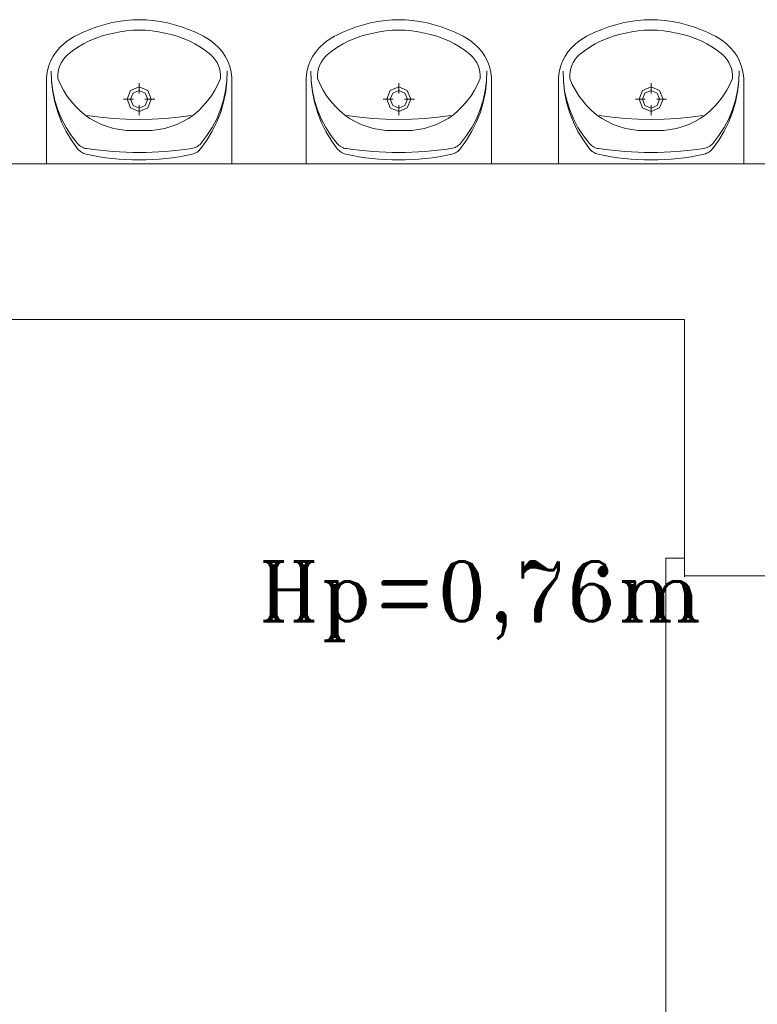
# Model space of a CAD drawing. Header units: millimetres. Extents: x -12354389001 to 271431, y -126469 to 48347.
# Tile 125 of 204: x -121936 to -121737, y -82585 to -82320. Entities that reach past the tile are written whole.
import ezdxf

# ---------------------------------------------------------------- set-up
doc = ezdxf.new("R2010")
doc.units = ezdxf.units.MM
doc.layers.get('0').update_dxf_attribs({"lineweight": 9})
for name, color, linetype, lineweight in [('IS_Text_Odbiornikow_Therm', 7, 'Continuous', 5), ('LINIE PRZEKROJOWE', 7, 'Continuous', 13), ('OPISY', 255, 'Continuous', 9), ('WYPOSAZENIE', 7, 'Continuous', 15)]:
    doc.layers.add(name, color=color, linetype=linetype, lineweight=lineweight)
doc.styles.add('ROMANS-POTROJNY-0-8-W', font='ROMANT.SHX', dxfattribs={"width": 0.8})

# ---------------------------------------------------------------- blocks, each defined once
blk = doc.blocks.new('dfds')
at = {"color": 252, "linetype": 'Continuous', "lineweight": 13}
for p, q in [((-25647.75, 21908.06), (-25652.75, 21908.06)), ((-25652.75, 21908.06), (-25652.75, 21781.44)), ((-25647.75, 21903.06), (-25647.75, 21908.06))]:
    blk.add_line(p, q, dxfattribs=at)
at = {"layer": 'LINIE PRZEKROJOWE', "color": 252, "linetype": 'Continuous', "lineweight": 13}
for p, q in [((-25965.75, 22014.36), (-25561.75, 22014.36)), ((-25965.75, 22014.36), (-25531.75, 22014.36)), ((-26095.75, 21972.36), (-25647.75, 21972.36)), ((-25647.75, 21972.36), (-25647.75, 21903.36)), ((-25647.75, 21903.36), (-25571.75, 21903.36))]:
    blk.add_line(p, q, dxfattribs=at)
at = {"layer": 'WYPOSAZENIE', "color": 7, "linetype": 'Continuous', "lineweight": 13}
for p, q in [((-25806.18, 22051.24), (-25804.28, 22051.82)), ((-25804.28, 22051.82), (-25802.36, 22052.31)), ((-25802.36, 22052.31), (-25800.42, 22052.7)), ((-25800.42, 22052.7), (-25798.46, 22052.99)), ((-25798.46, 22052.99), (-25796.49, 22053.19)), ((-25793, 22053.19), (-25796.49, 22053.19)), ((-25793, 22053.19), (-25791.03, 22052.99)), ((-25791.03, 22052.99), (-25789.07, 22052.7)), ((-25789.07, 22052.7), (-25787.13, 22052.31)), ((-25787.13, 22052.31), (-25785.2, 22051.82)), ((-25785.2, 22051.82), (-25783.31, 22051.24)), ((-25736.18, 22051.24), (-25734.28, 22051.82)), ((-25734.28, 22051.82), (-25732.36, 22052.31)), ((-25732.36, 22052.31), (-25730.42, 22052.7)), ((-25730.42, 22052.7), (-25728.46, 22052.99)), ((-25728.46, 22052.99), (-25726.49, 22053.19)), ((-25723, 22053.19), (-25726.49, 22053.19)), ((-25723, 22053.19), (-25721.03, 22052.99)), ((-25721.03, 22052.99), (-25719.07, 22052.7)), ((-25719.07, 22052.7), (-25717.13, 22052.31)), ((-25717.13, 22052.31), (-25715.2, 22051.82)), ((-25715.2, 22051.82), (-25713.31, 22051.24)), ((-25668.19, 22051.24), (-25666.29, 22051.82)), ((-25666.29, 22051.82), (-25664.37, 22052.31)), ((-25664.37, 22052.31), (-25662.43, 22052.7)), ((-25662.43, 22052.7), (-25660.47, 22052.99)), ((-25660.47, 22052.99), (-25658.5, 22053.19)), ((-25655, 22053.19), (-25658.5, 22053.19)), ((-25655, 22053.19), (-25653.03, 22052.99)), ((-25653.03, 22052.99), (-25651.07, 22052.7)), ((-25651.07, 22052.7), (-25649.13, 22052.31)), ((-25649.13, 22052.31), (-25647.21, 22051.82)), ((-25647.21, 22051.82), (-25645.31, 22051.24)), ((-25811.68, 22048.95), (-25809.88, 22049.8)), ((-25809.88, 22049.8), (-25808.05, 22050.57)), ((-25808.05, 22050.57), (-25806.18, 22051.24)), ((-25804.99, 22048.72), (-25803.32, 22049.2)), ((-25803.32, 22049.2), (-25801.62, 22049.56)), ((-25801.62, 22049.56), (-25799.92, 22049.93)), ((-25799.92, 22049.93), (-25798.21, 22050.19)), ((-25798.21, 22050.19), (-25796.48, 22050.35)), ((-25796.48, 22050.35), (-25794.74, 22050.4)), ((-25794.74, 22050.4), (-25793.01, 22050.35)), ((-25793.01, 22050.35), (-25791.28, 22050.19)), ((-25791.28, 22050.19), (-25789.57, 22049.93)), ((-25789.57, 22049.93), (-25787.87, 22049.56)), ((-25787.87, 22049.56), (-25786.17, 22049.2)), ((-25786.17, 22049.2), (-25784.5, 22048.72)), ((-25783.31, 22051.24), (-25781.44, 22050.57)), ((-25781.44, 22050.57), (-25779.61, 22049.8)), ((-25779.61, 22049.8), (-25777.81, 22048.95)), ((-25741.68, 22048.95), (-25739.88, 22049.8)), ((-25739.88, 22049.8), (-25738.05, 22050.57)), ((-25738.05, 22050.57), (-25736.18, 22051.24)), ((-25734.99, 22048.72), (-25733.32, 22049.2)), ((-25733.32, 22049.2), (-25731.62, 22049.56)), ((-25731.62, 22049.56), (-25729.92, 22049.93)), ((-25729.92, 22049.93), (-25728.21, 22050.19)), ((-25728.21, 22050.19), (-25726.48, 22050.35)), ((-25726.48, 22050.35), (-25724.74, 22050.4)), ((-25724.74, 22050.4), (-25723.01, 22050.35)), ((-25723.01, 22050.35), (-25721.28, 22050.19)), ((-25721.28, 22050.19), (-25719.57, 22049.93)), ((-25719.57, 22049.93), (-25717.87, 22049.56)), ((-25717.87, 22049.56), (-25716.17, 22049.2)), ((-25716.17, 22049.2), (-25714.5, 22048.72)), ((-25713.31, 22051.24), (-25711.44, 22050.57)), ((-25711.44, 22050.57), (-25709.61, 22049.8)), ((-25709.61, 22049.8), (-25707.81, 22048.95)), ((-25673.68, 22048.95), (-25671.89, 22049.8)), ((-25671.89, 22049.8), (-25670.05, 22050.57)), ((-25670.05, 22050.57), (-25668.19, 22051.24)), ((-25666.99, 22048.72), (-25665.32, 22049.2)), ((-25665.32, 22049.2), (-25663.63, 22049.56)), ((-25663.63, 22049.56), (-25661.93, 22049.93)), ((-25661.93, 22049.93), (-25660.21, 22050.19)), ((-25660.21, 22050.19), (-25658.49, 22050.35)), ((-25658.49, 22050.35), (-25656.75, 22050.4)), ((-25656.75, 22050.4), (-25655.02, 22050.35)), ((-25655.02, 22050.35), (-25653.29, 22050.19)), ((-25653.29, 22050.19), (-25651.57, 22049.93)), ((-25651.57, 22049.93), (-25649.87, 22049.56)), ((-25649.87, 22049.56), (-25648.18, 22049.2)), ((-25648.18, 22049.2), (-25646.51, 22048.72)), ((-25645.31, 22051.24), (-25643.45, 22050.57)), ((-25643.45, 22050.57), (-25641.61, 22049.8)), ((-25641.61, 22049.8), (-25639.82, 22048.95)), ((-25816.1, 22045.73), (-25815, 22046.75)), ((-25815, 22046.75), (-25814.61, 22047.06)), ((-25814.61, 22047.06), (-25814.21, 22047.36)), ((-25814.21, 22047.36), (-25813.8, 22047.65)), ((-25813.8, 22047.65), (-25813.39, 22047.94)), ((-25813.39, 22047.94), (-25812.97, 22048.21)), ((-25812.97, 22048.21), (-25812.55, 22048.47)), ((-25812.55, 22048.47), (-25812.11, 22048.71)), ((-25812.11, 22048.71), (-25811.68, 22048.95)), ((-25811.27, 22045.77), (-25809.77, 22046.66)), ((-25809.77, 22046.66), (-25808.22, 22047.45)), ((-25808.22, 22047.45), (-25806.63, 22048.14)), ((-25806.63, 22048.14), (-25804.99, 22048.72)), ((-25784.5, 22048.72), (-25782.86, 22048.14)), ((-25782.86, 22048.14), (-25781.27, 22047.45)), ((-25781.27, 22047.45), (-25779.72, 22046.66)), ((-25779.72, 22046.66), (-25778.22, 22045.77)), ((-25777.81, 22048.95), (-25777.38, 22048.71)), ((-25777.38, 22048.71), (-25776.94, 22048.47)), ((-25776.94, 22048.47), (-25776.52, 22048.21)), ((-25776.52, 22048.21), (-25776.1, 22047.94)), ((-25776.1, 22047.94), (-25775.69, 22047.65)), ((-25775.69, 22047.65), (-25775.28, 22047.36)), ((-25775.28, 22047.36), (-25774.88, 22047.06)), ((-25774.88, 22047.06), (-25774.49, 22046.75)), ((-25774.49, 22046.75), (-25773.39, 22045.73)), ((-25746.1, 22045.73), (-25745, 22046.75)), ((-25745, 22046.75), (-25744.61, 22047.06)), ((-25744.61, 22047.06), (-25744.21, 22047.36)), ((-25744.21, 22047.36), (-25743.8, 22047.65)), ((-25743.8, 22047.65), (-25743.39, 22047.94)), ((-25743.39, 22047.94), (-25742.97, 22048.21)), ((-25742.97, 22048.21), (-25742.55, 22048.47)), ((-25742.55, 22048.47), (-25742.11, 22048.71)), ((-25742.11, 22048.71), (-25741.68, 22048.95)), ((-25741.27, 22045.77), (-25739.77, 22046.66)), ((-25739.77, 22046.66), (-25738.22, 22047.45)), ((-25738.22, 22047.45), (-25736.63, 22048.14)), ((-25736.63, 22048.14), (-25734.99, 22048.72)), ((-25714.5, 22048.72), (-25712.86, 22048.14)), ((-25712.86, 22048.14), (-25711.27, 22047.45)), ((-25711.27, 22047.45), (-25709.72, 22046.66)), ((-25709.72, 22046.66), (-25708.22, 22045.77)), ((-25707.81, 22048.95), (-25707.38, 22048.71)), ((-25707.38, 22048.71), (-25706.94, 22048.47)), ((-25706.94, 22048.47), (-25706.52, 22048.21)), ((-25706.52, 22048.21), (-25706.1, 22047.94)), ((-25706.1, 22047.94), (-25705.69, 22047.65)), ((-25705.69, 22047.65), (-25705.28, 22047.36)), ((-25705.28, 22047.36), (-25704.88, 22047.06)), ((-25704.88, 22047.06), (-25704.49, 22046.75)), ((-25704.49, 22046.75), (-25703.39, 22045.73)), ((-25678.11, 22045.73), (-25677, 22046.75)), ((-25677, 22046.75), (-25676.61, 22047.06)), ((-25676.61, 22047.06), (-25676.21, 22047.36)), ((-25676.21, 22047.36), (-25675.81, 22047.65)), ((-25675.81, 22047.65), (-25675.4, 22047.94)), ((-25675.4, 22047.94), (-25674.98, 22048.21)), ((-25674.98, 22048.21), (-25674.55, 22048.47)), ((-25674.55, 22048.47), (-25674.12, 22048.71)), ((-25674.12, 22048.71), (-25673.68, 22048.95)), ((-25673.28, 22045.77), (-25671.78, 22046.66)), ((-25671.78, 22046.66), (-25670.23, 22047.45)), ((-25670.23, 22047.45), (-25668.63, 22048.14)), ((-25668.63, 22048.14), (-25666.99, 22048.72)), ((-25646.51, 22048.72), (-25644.87, 22048.14)), ((-25644.87, 22048.14), (-25643.27, 22047.45)), ((-25643.27, 22047.45), (-25641.72, 22046.66)), ((-25641.72, 22046.66), (-25640.22, 22045.77)), ((-25639.82, 22048.95), (-25639.38, 22048.71)), ((-25639.38, 22048.71), (-25638.95, 22048.47)), ((-25638.95, 22048.47), (-25638.52, 22048.21)), ((-25638.52, 22048.21), (-25638.1, 22047.94)), ((-25638.1, 22047.94), (-25637.69, 22047.65)), ((-25637.69, 22047.65), (-25637.29, 22047.36)), ((-25637.29, 22047.36), (-25636.89, 22047.06)), ((-25636.89, 22047.06), (-25636.5, 22046.75)), ((-25636.5, 22046.75), (-25635.39, 22045.73)), ((-25817.93, 22043.32), (-25817.08, 22044.58)), ((-25817.08, 22044.58), (-25816.1, 22045.73)), ((-25814.71, 22043.08), (-25814.09, 22043.7)), ((-25814.09, 22043.7), (-25812.71, 22044.78)), ((-25812.71, 22044.78), (-25811.27, 22045.77)), ((-25778.22, 22045.77), (-25776.78, 22044.78)), ((-25776.78, 22044.78), (-25775.4, 22043.7)), ((-25775.4, 22043.7), (-25774.78, 22043.08)), ((-25773.39, 22045.73), (-25772.41, 22044.58)), ((-25772.41, 22044.58), (-25771.56, 22043.32)), ((-25747.93, 22043.32), (-25747.08, 22044.58)), ((-25747.08, 22044.58), (-25746.1, 22045.73)), ((-25744.71, 22043.08), (-25744.09, 22043.7)), ((-25744.09, 22043.7), (-25742.71, 22044.78)), ((-25742.71, 22044.78), (-25741.27, 22045.77)), ((-25708.22, 22045.77), (-25706.78, 22044.78)), ((-25706.78, 22044.78), (-25705.4, 22043.7)), ((-25705.4, 22043.7), (-25704.78, 22043.08)), ((-25703.39, 22045.73), (-25702.41, 22044.58)), ((-25702.41, 22044.58), (-25701.56, 22043.32)), ((-25679.93, 22043.32), (-25679.09, 22044.58)), ((-25679.09, 22044.58), (-25678.11, 22045.73)), ((-25676.72, 22043.08), (-25676.09, 22043.7)), ((-25676.09, 22043.7), (-25674.72, 22044.78)), ((-25674.72, 22044.78), (-25673.28, 22045.77)), ((-25640.22, 22045.77), (-25638.78, 22044.78)), ((-25638.78, 22044.78), (-25637.41, 22043.7)), ((-25637.41, 22043.7), (-25636.78, 22043.08)), ((-25635.39, 22045.73), (-25634.41, 22044.58)), ((-25634.41, 22044.58), (-25633.57, 22043.32)), ((-25819.16, 22040.55), (-25818.62, 22041.97)), ((-25818.62, 22041.97), (-25817.93, 22043.32)), ((-25816.11, 22040.85), (-25815.73, 22041.65)), ((-25815.73, 22041.65), (-25815.26, 22042.4)), ((-25815.26, 22042.4), (-25814.71, 22043.08)), ((-25774.78, 22043.08), (-25774.23, 22042.4)), ((-25774.23, 22042.4), (-25773.76, 22041.65)), ((-25773.76, 22041.65), (-25773.38, 22040.85)), ((-25771.56, 22043.32), (-25770.87, 22041.97)), ((-25770.87, 22041.97), (-25770.33, 22040.55)), ((-25749.16, 22040.55), (-25748.62, 22041.97)), ((-25748.62, 22041.97), (-25747.93, 22043.32)), ((-25746.11, 22040.85), (-25745.73, 22041.65)), ((-25745.73, 22041.65), (-25745.26, 22042.4)), ((-25745.26, 22042.4), (-25744.71, 22043.08)), ((-25704.78, 22043.08), (-25704.23, 22042.4)), ((-25704.23, 22042.4), (-25703.76, 22041.65)), ((-25703.76, 22041.65), (-25703.38, 22040.85)), ((-25701.56, 22043.32), (-25700.87, 22041.97)), ((-25700.87, 22041.97), (-25700.33, 22040.55)), ((-25681.16, 22040.55), (-25680.63, 22041.97)), ((-25680.63, 22041.97), (-25679.93, 22043.32)), ((-25678.11, 22040.85), (-25677.73, 22041.65)), ((-25677.73, 22041.65), (-25677.27, 22042.4)), ((-25677.27, 22042.4), (-25676.72, 22043.08)), ((-25636.78, 22043.08), (-25636.23, 22042.4)), ((-25636.23, 22042.4), (-25635.77, 22041.65)), ((-25635.77, 22041.65), (-25635.39, 22040.85)), ((-25633.57, 22043.32), (-25632.87, 22041.97)), ((-25632.87, 22041.97), (-25632.34, 22040.55)), ((-25819.72, 22037.55), (-25819.52, 22039.07)), ((-25819.52, 22039.07), (-25819.16, 22040.55)), ((-25818.37, 22036.69), (-25818.46, 22039.35)), ((-25818.38, 22036.52), (-25818.46, 22039.35)), ((-25816.68, 22038.26), (-25816.59, 22039.14)), ((-25816.59, 22039.14), (-25816.4, 22040.01)), ((-25816.4, 22040.01), (-25816.11, 22040.85)), ((-25773.38, 22040.85), (-25773.09, 22040.01)), ((-25773.09, 22040.01), (-25772.9, 22039.14)), ((-25772.9, 22039.14), (-25772.81, 22038.26)), ((-25771.04, 22039.38), (-25771.12, 22036.72)), ((-25771.04, 22039.38), (-25771.11, 22036.55)), ((-25770.33, 22040.55), (-25769.97, 22039.07)), ((-25769.97, 22039.07), (-25769.77, 22037.55)), ((-25749.72, 22037.55), (-25749.52, 22039.07)), ((-25749.52, 22039.07), (-25749.16, 22040.55)), ((-25748.37, 22036.69), (-25748.46, 22039.35)), ((-25748.38, 22036.52), (-25748.46, 22039.35)), ((-25746.68, 22038.26), (-25746.59, 22039.14)), ((-25746.59, 22039.14), (-25746.4, 22040.01)), ((-25746.4, 22040.01), (-25746.11, 22040.85)), ((-25703.38, 22040.85), (-25703.09, 22040.01)), ((-25703.09, 22040.01), (-25702.9, 22039.14)), ((-25702.9, 22039.14), (-25702.81, 22038.26)), ((-25701.04, 22039.38), (-25701.12, 22036.72)), ((-25701.04, 22039.38), (-25701.11, 22036.55)), ((-25700.33, 22040.55), (-25699.97, 22039.07)), ((-25699.97, 22039.07), (-25699.77, 22037.55)), ((-25681.73, 22037.55), (-25681.53, 22039.07)), ((-25681.53, 22039.07), (-25681.16, 22040.55)), ((-25680.37, 22036.69), (-25680.46, 22039.35)), ((-25680.39, 22036.52), (-25680.46, 22039.35)), ((-25678.68, 22038.26), (-25678.59, 22039.14)), ((-25678.59, 22039.14), (-25678.4, 22040.01)), ((-25678.4, 22040.01), (-25678.11, 22040.85)), ((-25635.39, 22040.85), (-25635.1, 22040.01)), ((-25635.1, 22040.01), (-25634.91, 22039.14)), ((-25634.91, 22039.14), (-25634.82, 22038.26)), ((-25633.04, 22039.38), (-25633.13, 22036.72)), ((-25633.04, 22039.38), (-25633.12, 22036.55)), ((-25632.34, 22040.55), (-25631.97, 22039.07)), ((-25631.97, 22039.07), (-25631.77, 22037.55)), ((-25819.74, 22036.03), (-25819.72, 22037.55)), ((-25819.74, 22014.36), (-25819.74, 22036.03)), ((-25818.06, 22033.71), (-25818.38, 22036.52)), ((-25818.04, 22034.05), (-25818.37, 22036.69)), ((-25816.67, 22037.37), (-25816.68, 22038.26)), ((-25815.97, 22035.74), (-25816.67, 22037.37)), ((-25815.15, 22034.18), (-25815.97, 22035.74)), ((-25794.76, 22033.33), (-25794.76, 22036.06)), ((-25773.52, 22035.74), (-25774.34, 22034.18)), ((-25772.82, 22037.37), (-25773.52, 22035.74)), ((-25772.81, 22038.26), (-25772.82, 22037.37)), ((-25771.12, 22036.72), (-25771.45, 22034.08)), ((-25771.11, 22036.55), (-25771.43, 22033.75)), ((-25769.77, 22037.55), (-25769.74, 22036.03)), ((-25769.74, 22014.36), (-25769.74, 22036.03)), ((-25749.74, 22036.03), (-25749.72, 22037.55)), ((-25749.74, 22014.36), (-25749.74, 22036.03)), ((-25748.06, 22033.71), (-25748.38, 22036.52)), ((-25748.04, 22034.05), (-25748.37, 22036.69)), ((-25746.67, 22037.37), (-25746.68, 22038.26)), ((-25745.97, 22035.74), (-25746.67, 22037.37)), ((-25745.15, 22034.18), (-25745.97, 22035.74)), ((-25724.76, 22033.33), (-25724.76, 22036.06)), ((-25703.52, 22035.74), (-25704.34, 22034.18)), ((-25702.82, 22037.37), (-25703.52, 22035.74)), ((-25702.81, 22038.26), (-25702.82, 22037.37)), ((-25701.12, 22036.72), (-25701.45, 22034.08)), ((-25701.11, 22036.55), (-25701.43, 22033.75)), ((-25699.77, 22037.55), (-25699.74, 22036.03)), ((-25699.74, 22014.36), (-25699.74, 22036.03)), ((-25681.75, 22036.03), (-25681.73, 22037.55)), ((-25681.75, 22014.36), (-25681.75, 22036.03)), ((-25680.07, 22033.71), (-25680.39, 22036.52)), ((-25680.05, 22034.05), (-25680.37, 22036.69)), ((-25678.67, 22037.37), (-25678.68, 22038.26)), ((-25677.98, 22035.74), (-25678.67, 22037.37)), ((-25677.16, 22034.18), (-25677.98, 22035.74)), ((-25656.76, 22033.33), (-25656.76, 22036.06)), ((-25635.52, 22035.74), (-25636.34, 22034.18)), ((-25634.83, 22037.37), (-25635.52, 22035.74)), ((-25634.82, 22038.26), (-25634.83, 22037.37)), ((-25633.13, 22036.72), (-25633.45, 22034.08)), ((-25633.12, 22036.55), (-25633.43, 22033.75)), ((-25631.77, 22037.55), (-25631.75, 22036.03)), ((-25631.75, 22014.36), (-25631.75, 22036.03)), ((-25817.5, 22030.94), (-25818.06, 22033.71)), ((-25817.48, 22031.45), (-25818.04, 22034.05)), ((-25814.22, 22032.69), (-25815.15, 22034.18)), ((-25798, 22031.74), (-25797.05, 22034.09)), ((-25797.07, 22031.74), (-25796.39, 22033.42)), ((-25797.05, 22034.09), (-25794.76, 22035.06)), ((-25796.39, 22033.42), (-25794.76, 22034.12)), ((-25794.76, 22035.06), (-25792.46, 22034.09)), ((-25794.76, 22034.12), (-25793.12, 22033.42)), ((-25793.12, 22033.42), (-25792.44, 22031.74)), ((-25792.46, 22034.09), (-25791.51, 22031.74)), ((-25774.34, 22034.18), (-25775.27, 22032.69)), ((-25771.45, 22034.08), (-25772.01, 22031.48)), ((-25771.43, 22033.75), (-25771.98, 22030.98)), ((-25747.5, 22030.94), (-25748.06, 22033.71)), ((-25747.48, 22031.45), (-25748.04, 22034.05)), ((-25744.22, 22032.69), (-25745.15, 22034.18)), ((-25728, 22031.74), (-25727.05, 22034.09)), ((-25727.07, 22031.74), (-25726.39, 22033.42)), ((-25727.05, 22034.09), (-25724.76, 22035.06)), ((-25726.39, 22033.42), (-25724.76, 22034.12)), ((-25724.76, 22035.06), (-25722.46, 22034.09)), ((-25724.76, 22034.12), (-25723.12, 22033.42)), ((-25723.12, 22033.42), (-25722.44, 22031.74)), ((-25722.46, 22034.09), (-25721.51, 22031.74)), ((-25704.34, 22034.18), (-25705.27, 22032.69)), ((-25701.45, 22034.08), (-25702.01, 22031.48)), ((-25701.43, 22033.75), (-25701.98, 22030.98)), ((-25679.51, 22030.94), (-25680.07, 22033.71)), ((-25679.49, 22031.45), (-25680.05, 22034.05)), ((-25676.22, 22032.69), (-25677.16, 22034.18)), ((-25660, 22031.74), (-25659.05, 22034.09)), ((-25659.08, 22031.74), (-25658.4, 22033.42)), ((-25659.05, 22034.09), (-25656.76, 22035.06)), ((-25658.4, 22033.42), (-25656.76, 22034.12)), ((-25656.76, 22035.06), (-25654.47, 22034.09)), ((-25656.76, 22034.12), (-25655.12, 22033.42)), ((-25655.12, 22033.42), (-25654.45, 22031.74)), ((-25654.47, 22034.09), (-25653.52, 22031.74)), ((-25636.34, 22034.18), (-25637.28, 22032.69)), ((-25633.45, 22034.08), (-25634.01, 22031.48)), ((-25633.43, 22033.75), (-25633.99, 22030.98)), ((-25816.71, 22028.24), (-25817.5, 22030.94)), ((-25816.69, 22028.92), (-25817.48, 22031.45)), ((-25813.17, 22031.28), (-25814.22, 22032.69)), ((-25812.02, 22029.95), (-25813.17, 22031.28)), ((-25796.3, 22031.74), (-25798.97, 22031.74)), ((-25797.05, 22029.4), (-25798, 22031.74)), ((-25796.39, 22030.07), (-25797.07, 22031.74)), ((-25790.54, 22031.74), (-25793.21, 22031.74)), ((-25792.44, 22031.74), (-25793.12, 22030.07)), ((-25791.51, 22031.74), (-25792.46, 22029.4)), ((-25776.32, 22031.28), (-25777.47, 22029.95)), ((-25775.27, 22032.69), (-25776.32, 22031.28)), ((-25772.01, 22031.48), (-25772.79, 22028.95)), ((-25771.98, 22030.98), (-25772.77, 22028.27)), ((-25746.71, 22028.24), (-25747.5, 22030.94)), ((-25746.69, 22028.92), (-25747.48, 22031.45)), ((-25743.17, 22031.28), (-25744.22, 22032.69)), ((-25742.02, 22029.95), (-25743.17, 22031.28)), ((-25726.3, 22031.74), (-25728.97, 22031.74)), ((-25727.05, 22029.4), (-25728, 22031.74)), ((-25726.39, 22030.07), (-25727.07, 22031.74)), ((-25720.54, 22031.74), (-25723.21, 22031.74)), ((-25722.44, 22031.74), (-25723.12, 22030.07)), ((-25721.51, 22031.74), (-25722.46, 22029.4)), ((-25706.32, 22031.28), (-25707.47, 22029.95)), ((-25705.27, 22032.69), (-25706.32, 22031.28)), ((-25702.01, 22031.48), (-25702.79, 22028.95)), ((-25701.98, 22030.98), (-25702.77, 22028.27)), ((-25678.72, 22028.24), (-25679.51, 22030.94)), ((-25678.69, 22028.92), (-25679.49, 22031.45)), ((-25675.18, 22031.28), (-25676.22, 22032.69)), ((-25674.03, 22029.95), (-25675.18, 22031.28)), ((-25658.3, 22031.74), (-25660.97, 22031.74)), ((-25659.05, 22029.4), (-25660, 22031.74)), ((-25658.4, 22030.07), (-25659.08, 22031.74)), ((-25652.55, 22031.74), (-25655.22, 22031.74)), ((-25654.45, 22031.74), (-25655.12, 22030.07)), ((-25653.52, 22031.74), (-25654.47, 22029.4)), ((-25638.32, 22031.28), (-25639.47, 22029.95)), ((-25637.28, 22032.69), (-25638.32, 22031.28)), ((-25634.01, 22031.48), (-25634.8, 22028.95)), ((-25633.99, 22030.98), (-25634.78, 22028.27)), ((-25815.69, 22025.61), (-25816.71, 22028.24)), ((-25815.67, 22026.47), (-25816.69, 22028.92)), ((-25810.78, 22028.72), (-25812.02, 22029.95)), ((-25809.44, 22027.59), (-25810.78, 22028.72)), ((-25794.76, 22028.43), (-25797.05, 22029.4)), ((-25794.76, 22029.37), (-25796.39, 22030.07)), ((-25794.76, 22027.43), (-25794.76, 22030.16)), ((-25793.12, 22030.07), (-25794.76, 22029.37)), ((-25792.46, 22029.4), (-25794.76, 22028.43)), ((-25778.71, 22028.72), (-25780.05, 22027.59)), ((-25777.47, 22029.95), (-25778.71, 22028.72)), ((-25772.79, 22028.95), (-25773.81, 22026.5)), ((-25772.77, 22028.27), (-25773.79, 22025.64)), ((-25745.69, 22025.61), (-25746.71, 22028.24)), ((-25745.67, 22026.47), (-25746.69, 22028.92)), ((-25740.78, 22028.72), (-25742.02, 22029.95)), ((-25739.44, 22027.59), (-25740.78, 22028.72)), ((-25724.76, 22028.43), (-25727.05, 22029.4)), ((-25724.76, 22029.37), (-25726.39, 22030.07)), ((-25724.76, 22027.43), (-25724.76, 22030.16)), ((-25723.12, 22030.07), (-25724.76, 22029.37)), ((-25722.46, 22029.4), (-25724.76, 22028.43)), ((-25708.71, 22028.72), (-25710.05, 22027.59)), ((-25707.47, 22029.95), (-25708.71, 22028.72)), ((-25702.79, 22028.95), (-25703.81, 22026.5)), ((-25702.77, 22028.27), (-25703.79, 22025.64)), ((-25677.69, 22025.61), (-25678.72, 22028.24)), ((-25677.68, 22026.47), (-25678.69, 22028.92)), ((-25672.78, 22028.72), (-25674.03, 22029.95)), ((-25671.45, 22027.59), (-25672.78, 22028.72)), ((-25656.76, 22028.43), (-25659.05, 22029.4)), ((-25656.76, 22029.37), (-25658.4, 22030.07)), ((-25656.76, 22027.43), (-25656.76, 22030.16)), ((-25655.12, 22030.07), (-25656.76, 22029.37)), ((-25654.47, 22029.4), (-25656.76, 22028.43)), ((-25640.72, 22028.72), (-25642.05, 22027.59)), ((-25639.47, 22029.95), (-25640.72, 22028.72)), ((-25634.8, 22028.95), (-25635.81, 22026.5)), ((-25634.78, 22028.27), (-25635.8, 22025.64)), ((-25814.45, 22023.09), (-25815.69, 22025.61)), ((-25814.44, 22024.13), (-25815.67, 22026.47)), ((-25808.03, 22026.57), (-25809.44, 22027.59)), ((-25805.26, 22026.92), (-25808.74, 22027.4)), ((-25806.51, 22025.72), (-25808.03, 22026.57)), ((-25804.93, 22024.98), (-25806.51, 22025.72)), ((-25801.77, 22026.57), (-25805.26, 22026.92)), ((-25798.26, 22026.37), (-25801.77, 22026.57)), ((-25794.75, 22026.3), (-25798.26, 22026.37)), ((-25791.24, 22026.37), (-25794.75, 22026.3)), ((-25787.74, 22026.57), (-25791.24, 22026.37)), ((-25784.25, 22026.92), (-25787.74, 22026.57)), ((-25782.98, 22025.72), (-25784.56, 22024.98)), ((-25780.77, 22027.4), (-25784.25, 22026.92)), ((-25781.46, 22026.57), (-25782.98, 22025.72)), ((-25780.05, 22027.59), (-25781.46, 22026.57)), ((-25773.81, 22026.5), (-25775.04, 22024.16)), ((-25773.79, 22025.64), (-25775.03, 22023.11)), ((-25744.45, 22023.09), (-25745.69, 22025.61)), ((-25744.44, 22024.13), (-25745.67, 22026.47)), ((-25738.03, 22026.57), (-25739.44, 22027.59)), ((-25735.26, 22026.92), (-25738.74, 22027.4)), ((-25736.51, 22025.72), (-25738.03, 22026.57)), ((-25734.93, 22024.98), (-25736.51, 22025.72)), ((-25731.77, 22026.57), (-25735.26, 22026.92)), ((-25728.26, 22026.37), (-25731.77, 22026.57)), ((-25724.75, 22026.3), (-25728.26, 22026.37)), ((-25721.24, 22026.37), (-25724.75, 22026.3)), ((-25717.74, 22026.57), (-25721.24, 22026.37)), ((-25714.25, 22026.92), (-25717.74, 22026.57)), ((-25712.98, 22025.72), (-25714.56, 22024.98)), ((-25710.77, 22027.4), (-25714.25, 22026.92)), ((-25711.46, 22026.57), (-25712.98, 22025.72)), ((-25710.05, 22027.59), (-25711.46, 22026.57)), ((-25703.81, 22026.5), (-25705.04, 22024.16)), ((-25703.79, 22025.64), (-25705.03, 22023.11)), ((-25676.45, 22023.09), (-25677.69, 22025.61)), ((-25676.45, 22024.13), (-25677.68, 22026.47)), ((-25670.03, 22026.57), (-25671.45, 22027.59)), ((-25667.27, 22026.92), (-25670.75, 22027.4)), ((-25668.51, 22025.72), (-25670.03, 22026.57)), ((-25666.94, 22024.98), (-25668.51, 22025.72)), ((-25663.77, 22026.57), (-25667.27, 22026.92)), ((-25660.27, 22026.37), (-25663.77, 22026.57)), ((-25656.76, 22026.3), (-25660.27, 22026.37)), ((-25653.25, 22026.37), (-25656.76, 22026.3)), ((-25649.75, 22026.57), (-25653.25, 22026.37)), ((-25646.25, 22026.92), (-25649.75, 22026.57)), ((-25644.99, 22025.72), (-25646.57, 22024.98)), ((-25642.77, 22027.4), (-25646.25, 22026.92)), ((-25643.47, 22026.57), (-25644.99, 22025.72)), ((-25642.05, 22027.59), (-25643.47, 22026.57)), ((-25635.81, 22026.5), (-25637.04, 22024.16)), ((-25635.8, 22025.64), (-25637.04, 22023.11)), ((-25812.99, 22020.68), (-25814.45, 22023.09)), ((-25813, 22021.91), (-25814.44, 22024.13)), ((-25803.3, 22024.38), (-25804.93, 22024.98)), ((-25801.63, 22023.91), (-25803.3, 22024.38)), ((-25799.93, 22023.57), (-25801.63, 22023.91)), ((-25798.21, 22023.36), (-25799.93, 22023.57)), ((-25796.48, 22023.3), (-25798.21, 22023.36)), ((-25794.74, 22023.37), (-25796.48, 22023.3)), ((-25793.01, 22023.3), (-25794.74, 22023.37)), ((-25791.28, 22023.36), (-25793.01, 22023.3)), ((-25789.56, 22023.57), (-25791.28, 22023.36)), ((-25787.86, 22023.91), (-25789.56, 22023.57)), ((-25786.19, 22024.38), (-25787.86, 22023.91)), ((-25784.56, 22024.98), (-25786.19, 22024.38)), ((-25775.03, 22023.11), (-25776.48, 22020.71)), ((-25775.04, 22024.16), (-25776.47, 22021.94)), ((-25742.99, 22020.68), (-25744.45, 22023.09)), ((-25743, 22021.91), (-25744.44, 22024.13)), ((-25733.3, 22024.38), (-25734.93, 22024.98)), ((-25731.63, 22023.91), (-25733.3, 22024.38)), ((-25729.93, 22023.57), (-25731.63, 22023.91)), ((-25728.21, 22023.36), (-25729.93, 22023.57)), ((-25726.48, 22023.3), (-25728.21, 22023.36)), ((-25724.74, 22023.37), (-25726.48, 22023.3)), ((-25723.01, 22023.3), (-25724.74, 22023.37)), ((-25721.28, 22023.36), (-25723.01, 22023.3)), ((-25719.56, 22023.57), (-25721.28, 22023.36)), ((-25717.86, 22023.91), (-25719.56, 22023.57)), ((-25716.19, 22024.38), (-25717.86, 22023.91)), ((-25714.56, 22024.98), (-25716.19, 22024.38)), ((-25705.03, 22023.11), (-25706.48, 22020.71)), ((-25705.04, 22024.16), (-25706.47, 22021.94)), ((-25675.01, 22021.91), (-25676.45, 22024.13)), ((-25675, 22020.68), (-25676.45, 22023.09)), ((-25665.31, 22024.38), (-25666.94, 22024.98)), ((-25663.64, 22023.91), (-25665.31, 22024.38)), ((-25661.94, 22023.57), (-25663.64, 22023.91)), ((-25660.21, 22023.36), (-25661.94, 22023.57)), ((-25658.48, 22023.3), (-25660.21, 22023.36)), ((-25656.75, 22023.37), (-25658.48, 22023.3)), ((-25655.02, 22023.3), (-25656.75, 22023.37)), ((-25653.29, 22023.36), (-25655.02, 22023.3)), ((-25651.57, 22023.57), (-25653.29, 22023.36)), ((-25649.86, 22023.91), (-25651.57, 22023.57)), ((-25648.19, 22024.38), (-25649.86, 22023.91)), ((-25646.57, 22024.98), (-25648.19, 22024.38)), ((-25637.04, 22023.11), (-25638.49, 22020.71)), ((-25637.04, 22024.16), (-25638.47, 22021.94)), ((-25811.38, 22019.84), (-25813, 22021.91)), ((-25811.34, 22018.42), (-25812.99, 22020.68)), ((-25811.12, 22019.57), (-25811.38, 22019.84)), ((-25778.1, 22019.86), (-25778.35, 22019.59)), ((-25776.48, 22020.71), (-25778.13, 22018.44)), ((-25776.47, 22021.94), (-25778.1, 22019.86)), ((-25741.38, 22019.84), (-25743, 22021.91)), ((-25741.34, 22018.42), (-25742.99, 22020.68)), ((-25741.12, 22019.57), (-25741.38, 22019.84)), ((-25708.1, 22019.86), (-25708.35, 22019.59)), ((-25706.48, 22020.71), (-25708.13, 22018.44)), ((-25706.47, 22021.94), (-25708.1, 22019.86)), ((-25673.38, 22019.84), (-25675.01, 22021.91)), ((-25673.34, 22018.42), (-25675, 22020.68)), ((-25673.12, 22019.57), (-25673.38, 22019.84)), ((-25640.1, 22019.86), (-25640.36, 22019.59)), ((-25638.49, 22020.71), (-25640.14, 22018.44)), ((-25638.47, 22021.94), (-25640.1, 22019.86)), ((-25811.11, 22018.16), (-25811.34, 22018.42)), ((-25810.84, 22019.32), (-25811.12, 22019.57)), ((-25810.86, 22017.91), (-25811.11, 22018.16)), ((-25810.59, 22017.69), (-25810.86, 22017.91)), ((-25810.54, 22019.1), (-25810.84, 22019.32)), ((-25810.3, 22017.49), (-25810.59, 22017.69)), ((-25810.22, 22018.9), (-25810.54, 22019.1)), ((-25810, 22017.32), (-25810.3, 22017.49)), ((-25809.89, 22018.74), (-25810.22, 22018.9)), ((-25809.69, 22017.17), (-25810, 22017.32)), ((-25809.54, 22018.61), (-25809.89, 22018.74)), ((-25809.36, 22017.05), (-25809.69, 22017.17)), ((-25809.19, 22018.51), (-25809.54, 22018.61)), ((-25808.82, 22018.44), (-25809.19, 22018.51)), ((-25807.07, 22018.21), (-25808.82, 22018.44)), ((-25805.31, 22018), (-25807.07, 22018.21)), ((-25803.55, 22017.83), (-25805.31, 22018)), ((-25801.79, 22017.69), (-25803.55, 22017.83)), ((-25800.02, 22017.58), (-25801.79, 22017.69)), ((-25798.26, 22017.49), (-25800.02, 22017.58)), ((-25796.49, 22017.44), (-25798.26, 22017.49)), ((-25794.72, 22017.42), (-25796.49, 22017.44)), ((-25792.98, 22017.44), (-25794.74, 22017.42)), ((-25791.21, 22017.5), (-25792.98, 22017.44)), ((-25789.44, 22017.58), (-25791.21, 22017.5)), ((-25787.68, 22017.7), (-25789.44, 22017.58)), ((-25785.92, 22017.84), (-25787.68, 22017.7)), ((-25784.16, 22018.02), (-25785.92, 22017.84)), ((-25782.4, 22018.22), (-25784.16, 22018.02)), ((-25780.65, 22018.46), (-25782.4, 22018.22)), ((-25780.28, 22018.53), (-25780.65, 22018.46)), ((-25779.93, 22018.63), (-25780.28, 22018.53)), ((-25779.78, 22017.19), (-25780.1, 22017.07)), ((-25779.58, 22018.76), (-25779.93, 22018.63)), ((-25779.47, 22017.34), (-25779.78, 22017.19)), ((-25779.25, 22018.93), (-25779.58, 22018.76)), ((-25779.16, 22017.51), (-25779.47, 22017.34)), ((-25778.93, 22019.12), (-25779.25, 22018.93)), ((-25778.88, 22017.71), (-25779.16, 22017.51)), ((-25778.63, 22019.34), (-25778.93, 22019.12)), ((-25778.61, 22017.93), (-25778.88, 22017.71)), ((-25778.35, 22019.59), (-25778.63, 22019.34)), ((-25778.36, 22018.18), (-25778.61, 22017.93)), ((-25778.13, 22018.44), (-25778.36, 22018.18)), ((-25741.11, 22018.16), (-25741.34, 22018.42)), ((-25740.84, 22019.32), (-25741.12, 22019.57)), ((-25740.86, 22017.91), (-25741.11, 22018.16)), ((-25740.59, 22017.69), (-25740.86, 22017.91)), ((-25740.54, 22019.1), (-25740.84, 22019.32)), ((-25740.3, 22017.49), (-25740.59, 22017.69)), ((-25740.22, 22018.9), (-25740.54, 22019.1)), ((-25740, 22017.32), (-25740.3, 22017.49)), ((-25739.89, 22018.74), (-25740.22, 22018.9)), ((-25739.69, 22017.17), (-25740, 22017.32)), ((-25739.54, 22018.61), (-25739.89, 22018.74)), ((-25739.36, 22017.05), (-25739.69, 22017.17)), ((-25739.19, 22018.51), (-25739.54, 22018.61)), ((-25738.82, 22018.44), (-25739.19, 22018.51)), ((-25737.07, 22018.21), (-25738.82, 22018.44)), ((-25735.31, 22018), (-25737.07, 22018.21)), ((-25733.55, 22017.83), (-25735.31, 22018)), ((-25731.79, 22017.69), (-25733.55, 22017.83)), ((-25730.02, 22017.58), (-25731.79, 22017.69)), ((-25728.26, 22017.49), (-25730.02, 22017.58)), ((-25726.49, 22017.44), (-25728.26, 22017.49)), ((-25724.72, 22017.42), (-25726.49, 22017.44)), ((-25722.98, 22017.44), (-25724.74, 22017.42)), ((-25721.21, 22017.5), (-25722.98, 22017.44)), ((-25719.44, 22017.58), (-25721.21, 22017.5)), ((-25717.68, 22017.7), (-25719.44, 22017.58)), ((-25715.92, 22017.84), (-25717.68, 22017.7)), ((-25714.16, 22018.02), (-25715.92, 22017.84)), ((-25712.4, 22018.22), (-25714.16, 22018.02)), ((-25710.65, 22018.46), (-25712.4, 22018.22)), ((-25710.28, 22018.53), (-25710.65, 22018.46)), ((-25709.93, 22018.63), (-25710.28, 22018.53)), ((-25709.78, 22017.19), (-25710.1, 22017.07)), ((-25709.58, 22018.76), (-25709.93, 22018.63)), ((-25709.47, 22017.34), (-25709.78, 22017.19)), ((-25709.25, 22018.93), (-25709.58, 22018.76)), ((-25709.16, 22017.51), (-25709.47, 22017.34)), ((-25708.93, 22019.12), (-25709.25, 22018.93)), ((-25708.88, 22017.71), (-25709.16, 22017.51)), ((-25708.63, 22019.34), (-25708.93, 22019.12)), ((-25708.61, 22017.93), (-25708.88, 22017.71)), ((-25708.35, 22019.59), (-25708.63, 22019.34)), ((-25708.36, 22018.18), (-25708.61, 22017.93)), ((-25708.13, 22018.44), (-25708.36, 22018.18)), ((-25673.11, 22018.16), (-25673.34, 22018.42)), ((-25672.84, 22019.32), (-25673.12, 22019.57)), ((-25672.86, 22017.91), (-25673.11, 22018.16)), ((-25672.59, 22017.69), (-25672.86, 22017.91)), ((-25672.54, 22019.1), (-25672.84, 22019.32)), ((-25672.31, 22017.49), (-25672.59, 22017.69)), ((-25672.23, 22018.9), (-25672.54, 22019.1)), ((-25672.01, 22017.32), (-25672.31, 22017.49)), ((-25671.89, 22018.74), (-25672.23, 22018.9)), ((-25671.69, 22017.17), (-25672.01, 22017.32)), ((-25671.55, 22018.61), (-25671.89, 22018.74)), ((-25671.37, 22017.05), (-25671.69, 22017.17)), ((-25671.19, 22018.51), (-25671.55, 22018.61)), ((-25670.83, 22018.44), (-25671.19, 22018.51)), ((-25669.07, 22018.21), (-25670.83, 22018.44)), ((-25667.32, 22018), (-25669.07, 22018.21)), ((-25665.56, 22017.83), (-25667.32, 22018)), ((-25663.79, 22017.69), (-25665.56, 22017.83)), ((-25662.03, 22017.58), (-25663.79, 22017.69)), ((-25660.26, 22017.49), (-25662.03, 22017.58)), ((-25658.5, 22017.44), (-25660.26, 22017.49)), ((-25656.73, 22017.42), (-25658.5, 22017.44)), ((-25654.98, 22017.44), (-25656.75, 22017.42)), ((-25653.22, 22017.5), (-25654.98, 22017.44)), ((-25651.45, 22017.58), (-25653.22, 22017.5)), ((-25649.69, 22017.7), (-25651.45, 22017.58)), ((-25647.92, 22017.84), (-25649.69, 22017.7)), ((-25646.16, 22018.02), (-25647.92, 22017.84)), ((-25644.41, 22018.22), (-25646.16, 22018.02)), ((-25642.65, 22018.46), (-25644.41, 22018.22)), ((-25642.29, 22018.53), (-25642.65, 22018.46)), ((-25641.93, 22018.63), (-25642.29, 22018.53)), ((-25641.78, 22017.19), (-25642.11, 22017.07)), ((-25641.59, 22018.76), (-25641.93, 22018.63)), ((-25641.47, 22017.34), (-25641.78, 22017.19)), ((-25641.25, 22018.93), (-25641.59, 22018.76)), ((-25641.17, 22017.51), (-25641.47, 22017.34)), ((-25640.94, 22019.12), (-25641.25, 22018.93)), ((-25640.88, 22017.71), (-25641.17, 22017.51)), ((-25640.64, 22019.34), (-25640.94, 22019.12)), ((-25640.62, 22017.93), (-25640.88, 22017.71)), ((-25640.36, 22019.59), (-25640.64, 22019.34)), ((-25640.37, 22018.18), (-25640.62, 22017.93)), ((-25640.14, 22018.44), (-25640.37, 22018.18)), ((-25809.03, 22016.96), (-25809.36, 22017.05)), ((-25807.27, 22016.58), (-25809.03, 22016.96)), ((-25805.49, 22016.25), (-25807.27, 22016.58)), ((-25803.71, 22015.98), (-25805.49, 22016.25)), ((-25801.92, 22015.76), (-25803.71, 22015.98)), ((-25800.12, 22015.59), (-25801.92, 22015.76)), ((-25798.32, 22015.47), (-25800.12, 22015.59)), ((-25796.52, 22015.41), (-25798.32, 22015.47)), ((-25794.72, 22015.4), (-25796.52, 22015.41)), ((-25792.94, 22015.41), (-25794.74, 22015.4)), ((-25791.14, 22015.47), (-25792.94, 22015.41)), ((-25789.34, 22015.59), (-25791.14, 22015.47)), ((-25787.55, 22015.77), (-25789.34, 22015.59)), ((-25785.76, 22015.99), (-25787.55, 22015.77)), ((-25783.97, 22016.27), (-25785.76, 22015.99)), ((-25782.2, 22016.6), (-25783.97, 22016.27)), ((-25780.44, 22016.98), (-25782.2, 22016.6)), ((-25780.1, 22017.07), (-25780.44, 22016.98)), ((-25739.03, 22016.96), (-25739.36, 22017.05)), ((-25737.27, 22016.58), (-25739.03, 22016.96)), ((-25735.49, 22016.25), (-25737.27, 22016.58)), ((-25733.71, 22015.98), (-25735.49, 22016.25)), ((-25731.92, 22015.76), (-25733.71, 22015.98)), ((-25730.12, 22015.59), (-25731.92, 22015.76)), ((-25728.32, 22015.47), (-25730.12, 22015.59)), ((-25726.52, 22015.41), (-25728.32, 22015.47)), ((-25724.72, 22015.4), (-25726.52, 22015.41)), ((-25722.94, 22015.41), (-25724.74, 22015.4)), ((-25721.14, 22015.47), (-25722.94, 22015.41)), ((-25719.34, 22015.59), (-25721.14, 22015.47)), ((-25717.55, 22015.77), (-25719.34, 22015.59)), ((-25715.76, 22015.99), (-25717.55, 22015.77)), ((-25713.97, 22016.27), (-25715.76, 22015.99)), ((-25712.2, 22016.6), (-25713.97, 22016.27)), ((-25710.44, 22016.98), (-25712.2, 22016.6)), ((-25710.1, 22017.07), (-25710.44, 22016.98)), ((-25671.04, 22016.96), (-25671.37, 22017.05)), ((-25669.27, 22016.58), (-25671.04, 22016.96)), ((-25667.5, 22016.25), (-25669.27, 22016.58)), ((-25665.71, 22015.98), (-25667.5, 22016.25)), ((-25663.93, 22015.76), (-25665.71, 22015.98)), ((-25662.13, 22015.59), (-25663.93, 22015.76)), ((-25660.33, 22015.47), (-25662.13, 22015.59)), ((-25658.53, 22015.41), (-25660.33, 22015.47)), ((-25656.73, 22015.4), (-25658.53, 22015.41)), ((-25654.95, 22015.41), (-25656.75, 22015.4)), ((-25653.15, 22015.47), (-25654.95, 22015.41)), ((-25651.35, 22015.59), (-25653.15, 22015.47)), ((-25649.55, 22015.77), (-25651.35, 22015.59)), ((-25647.76, 22015.99), (-25649.55, 22015.77)), ((-25645.98, 22016.27), (-25647.76, 22015.99)), ((-25644.21, 22016.6), (-25645.98, 22016.27)), ((-25642.44, 22016.98), (-25644.21, 22016.6)), ((-25642.11, 22017.07), (-25642.44, 22016.98))]:
    blk.add_line(p, q, dxfattribs=at)
at = {"layer": 'OPISY', "color": 252, "linetype": 'Continuous', "lineweight": 13, "ltscale": 0.15, "style": 'ROMANS-POTROJNY-0-8-W'}
blk.add_text('Hp=0,76m', height=16, dxfattribs=at).set_placement((-25762.63, 21891.14))

msp = doc.modelspace()

# ---------------------------------------------------------------- block references
at = {"layer": 'IS_Text_Odbiornikow_Therm', "color": 7, "ltscale": 0.5}
msp.add_blockref('dfds', (-96109.164, -104372.956), dxfattribs=at)

doc.saveas('drawing.dxf')
